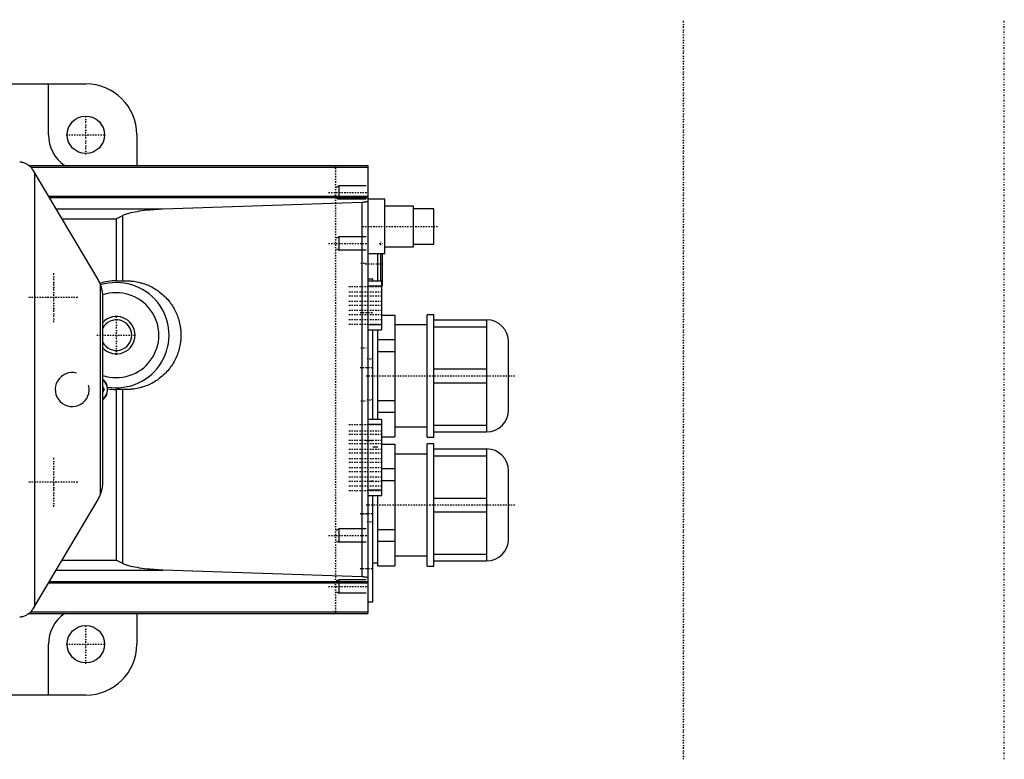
# Model space of a CAD drawing. Extents: x -545 to 345, y -109 to 109.
# Tile 6 of 6: x 56 to 345, y -109 to 109. Entities that reach past the tile are written whole.
import ezdxf

# ---------------------------------------------------------------- set-up
doc = ezdxf.new("R2010")
doc.units = 0
doc.linetypes.add('CENTER', pattern=[1.5, 0.45, -0.5, 0.05, -0.5])
for name, color, linetype in [('AM_0', 7, 'CONTINUOUS'), ('AM_10', 7, 'CONTINUOUS'), ('AM_7', 7, 'CENTER')]:
    doc.layers.add(name, color=color, linetype=linetype)

msp = doc.modelspace()

# ---------------------------------------------------------------- linework, layer by layer
at = {"layer": 'AM_0', "color": 7, "linetype": 'CONTINUOUS'}
for p, q in [((37.34, 90), (75, 90)), ((64, 75), (64, 90)), ((90, 75), (90, 66)), ((58.16, 66), (158, 66)), ((58.77, 65.46), (158, 65.46)), ((78.6, 32.36), (59.45, 64.56)), ((158, 66), (158, -66)), ((60.03, -63.59), (60.03, 63.59)), ((63.97, 56.96), (158, 56.96)), ((64.2, 56.57), (158, 56.57)), ((97.69, 53.17), (156.36, 55.18)), ((156.36, -55.18), (156.36, 55.18)), ((163, 56), (158, 56)), ((163, 40), (163, 56)), ((66.22, 53.17), (97.69, 53.17)), ((171.5, 54), (163, 54)), ((171.5, 42), (171.5, 54)), ((177.5, 53.25), (171.5, 53.25)), ((177.5, 42.75), (177.5, 53.25)), ((67.98, 50.22), (83.97, 50.22)), ((83.97, 50.22), (85.88, 51.25)), ((83.97, 50.22), (83.97, 32)), ((85.88, 32), (85.88, 51.25)), ((163, 42), (171.5, 42)), ((171.5, 42.75), (177.5, 42.75)), ((158, 40), (163, 40)), ((161, 31.9), (161, 40)), ((161.9, 31.91), (161.9, 40)), ((162.4, 31), (162.4, 40)), ((83.97, 32), (87, 32)), ((159.5, 32.5), (158, 32.5)), ((162.1, 31.91), (158, 31.91)), ((159.5, 31.97), (159.5, 32.5)), ((162.1, 31.91), (162.1, 17.58)), ((79.34, -30.81), (79.34, 30.81)), ((162.1, 30.41), (158, 30.41)), ((80, -27.25), (80, 27.25)), ((162.1, 21.89), (166, 21.89)), ((166, 21.89), (166, -13.89)), ((177.5, 22), (175.5, 22)), ((175.5, -14), (175.5, 22)), ((177.5, -14), (177.5, 22)), ((177.5, 20.5), (193, 20.5)), ((193, 20.5), (193, -12.5)), ((162.1, 19.08), (158, 19.08)), ((158, 17.58), (162.1, 17.58)), ((159.5, -8.81), (159.5, 17.61)), ((161, -8.83), (161, 17.59)), ((175.5, 19), (166, 19)), ((177.5, 18.46), (193, 18.46)), ((161, 14.69), (166, 14.69)), ((199.5, -6), (199.5, 14)), ((161, 11.2), (166, 11.2)), ((177.5, 6.04), (193, 6.04)), ((80, 0.82), (80.37, 0)), ((80.37, 0), (80, -0.82)), ((80.37, 0), (80, 0)), ((83.97, 0), (83.97, -50.22)), ((87, 0), (83.97, 0)), ((85.88, -51.25), (85.88, 0)), ((177.5, 1.96), (193, 1.96)), ((161, -3.2), (166, -3.2)), ((161, -6.69), (166, -6.69)), ((162.1, -8.81), (158, -8.81)), ((162.1, -10.31), (158, -10.31)), ((162.1, -8.81), (162.1, -31.19)), ((166, -11), (175.5, -11)), ((177.5, -10.46), (193, -10.46)), ((162.1, -13.89), (166, -13.89)), ((175.5, -14), (177.5, -14)), ((177.5, -12.5), (193, -12.5)), ((161, -17), (159.5, -17)), ((162.1, -16.11), (166, -16.11)), ((166, -16.11), (166, -51.89)), ((177.5, -16), (175.5, -16)), ((175.5, -52), (175.5, -16)), ((177.5, -52), (177.5, -16)), ((175.5, -19), (166, -19)), ((177.5, -17.5), (193, -17.5)), ((177.5, -19.54), (193, -19.54)), ((193, -17.5), (193, -50.5)), ((162.1, -23.31), (166, -23.31)), ((199.5, -44), (199.5, -24)), ((162.1, -26.8), (166, -26.8)), ((162.1, -29.69), (158, -29.69)), ((158, -31.19), (162.1, -31.19)), ((159.5, -62.5), (159.5, -31.21)), ((161, -51.89), (161, -31.18)), ((59.45, -64.56), (78.6, -32.36)), ((177.5, -31.96), (193, -31.96)), ((177.5, -36.04), (193, -36.04)), ((161, -41.2), (166, -41.2)), ((161, -44.69), (166, -44.69)), ((166, -49), (175.5, -49)), ((177.5, -48.46), (193, -48.46)), ((67.98, -50.22), (83.97, -50.22)), ((85.88, -51.25), (83.97, -50.22)), ((159.5, -51), (161, -51)), ((161, -51.89), (166, -51.89)), ((175.5, -52), (177.5, -52)), ((177.5, -50.5), (193, -50.5)), ((66.22, -53.17), (97.69, -53.17)), ((156.36, -55.18), (97.69, -53.17)), ((63.97, -56.96), (158, -56.96)), ((64.2, -56.57), (158, -56.57)), ((158, -62.5), (159.5, -62.5)), ((58.16, -66), (158, -66)), ((58.77, -65.46), (158, -65.46)), ((90, -66), (90, -75)), ((64, -90), (64, -75)), ((75, -90), (37.34, -90))]:
    msp.add_line(p, q, dxfattribs=at)
for points in [[(80, -3.07), (80.44, -2.68), (80.82, -2.2), (81.11, -1.63), (81.31, -1), (81.42, -0.34), (81.42, 0.34), (81.31, 1), (81.11, 1.63), (80.82, 2.2), (80.44, 2.68), (80, 3.07)], [(80, -2.78), (80.42, -2.45), (80.77, -2.01), (81.05, -1.5), (81.25, -0.93), (81.35, -0.31), (81.35, 0.31), (81.25, 0.93), (81.05, 1.5), (80.77, 2.01), (80.42, 2.45), (80, 2.78)]]:
    msp.add_lwpolyline(points, dxfattribs=at)
for points in [[(59.45, 64.56, 0), (59.38, 64.67, 0), (59.23, 64.9, 0), (59.06, 65.13, 0), (58.97, 65.23, 0), (58.88, 65.34, 0), (58.69, 65.54, 0), (58.49, 65.73, 0), (58.28, 65.9, 0), (58.07, 66.06, 0), (57.86, 66.2, 0), (57.76, 66.27, 0), (57.65, 66.33, 0), (57.42, 66.46, 0), (57.19, 66.57, 0), (56.95, 66.67, 0), (56.7, 66.75, 0), (56.45, 66.83, 0), (56.32, 66.86, 0), (56.19, 66.89, 0), (55.93, 66.94, 0), (55.66, 66.97, 0), (55.53, 66.99, 0)], [(156.36, 55.18, 0), (156.37, 55.18, 0), (156.39, 55.18, 0), (156.42, 55.19, 0), (156.43, 55.19, 0), (156.44, 55.19, 0), (156.46, 55.19, 0), (156.48, 55.19, 0), (156.51, 55.19, 0), (156.53, 55.19, 0), (156.55, 55.19, 0), (156.56, 55.19, 0), (156.57, 55.19, 0), (156.6, 55.19, 0), (156.62, 55.19, 0), (156.64, 55.2, 0), (156.66, 55.2, 0), (156.68, 55.2, 0), (156.69, 55.2, 0), (156.71, 55.2, 0), (156.73, 55.2, 0), (156.75, 55.2, 0), (156.76, 55.2, 0), (156.77, 55.2, 0), (156.79, 55.21, 0), (156.81, 55.21, 0), (156.82, 55.21, 0), (156.83, 55.21, 0), (156.86, 55.21, 0), (156.88, 55.21, 0), (156.9, 55.21, 0), (156.92, 55.22, 0), (156.94, 55.22, 0), (156.95, 55.22, 0), (156.96, 55.22, 0), (156.98, 55.22, 0), (157, 55.22, 0), (157.07, 55.23, 0), (157.18, 55.24, 0), (157.29, 55.26, 0), (157.4, 55.28, 0), (157.45, 55.28, 0), (157.5, 55.29, 0), (157.59, 55.31, 0), (157.67, 55.33, 0), (157.74, 55.35, 0), (157.81, 55.37, 0), (157.87, 55.4, 0), (157.89, 55.41, 0), (157.92, 55.42, 0), (157.96, 55.44, 0), (157.99, 55.47, 0), (158, 55.48, 0)], [(85.88, 51.25, 0), (86.04, 51.33, 0), (86.4, 51.49, 0), (86.8, 51.65, 0), (87.02, 51.72, 0), (87.25, 51.8, 0), (87.74, 51.94, 0), (88.28, 52.08, 0), (88.86, 52.22, 0), (89.47, 52.34, 0), (90.12, 52.46, 0), (90.46, 52.52, 0), (90.81, 52.57, 0), (91.53, 52.68, 0), (92.28, 52.77, 0), (93.05, 52.86, 0), (93.86, 52.94, 0), (94.68, 53.01, 0), (95.1, 53.04, 0), (95.52, 53.07, 0), (96.38, 53.12, 0), (97.25, 53.16, 0), (97.69, 53.17, 0)], [(79.34, 30.81, 0), (79.24, 31.08, 0), (79, 31.6, 0), (78.74, 32.11, 0), (78.6, 32.36, 0)], [(87, 32, 0), (87.23, 32, 0), (87.7, 31.98, 0), (88.16, 31.96, 0), (88.39, 31.94, 0), (88.63, 31.92, 0), (89.09, 31.86, 0), (89.55, 31.8, 0), (90.01, 31.71, 0), (90.46, 31.62, 0), (90.92, 31.51, 0), (91.14, 31.45, 0), (91.37, 31.39, 0), (91.81, 31.26, 0), (92.25, 31.11, 0), (92.69, 30.95, 0), (93.12, 30.78, 0), (93.55, 30.6, 0), (93.76, 30.5, 0), (93.97, 30.4, 0), (94.39, 30.19, 0), (94.8, 29.97, 0), (95, 29.86, 0), (95.2, 29.74, 0), (95.6, 29.49, 0), (95.99, 29.24, 0), (96.18, 29.11, 0), (96.37, 28.97, 0), (96.74, 28.69, 0), (97.11, 28.4, 0), (97.46, 28.11, 0), (97.81, 27.8, 0), (98.15, 27.48, 0), (98.31, 27.31, 0), (98.48, 27.15, 0), (98.8, 26.81, 0), (99.11, 26.46, 0), (99.4, 26.11, 0), (99.69, 25.74, 0), (99.97, 25.37, 0), (100.11, 25.18, 0), (100.24, 24.99, 0), (100.49, 24.6, 0), (100.74, 24.2, 0), (100.97, 23.8, 0), (101.19, 23.39, 0), (101.4, 22.97, 0), (101.5, 22.76, 0), (101.6, 22.55, 0), (101.78, 22.12, 0), (101.95, 21.69, 0), (102.11, 21.25, 0), (102.26, 20.81, 0), (102.39, 20.37, 0), (102.45, 20.14, 0), (102.51, 19.92, 0), (102.62, 19.46, 0), (102.71, 19.01, 0), (102.8, 18.55, 0), (102.86, 18.09, 0), (102.92, 17.63, 0), (102.94, 17.39, 0), (102.96, 17.16, 0), (102.98, 16.7, 0), (103, 16.23, 0), (103, 16, 0), (103, 15.77, 0), (102.98, 15.3, 0), (102.96, 14.84, 0), (102.94, 14.61, 0), (102.92, 14.37, 0), (102.86, 13.91, 0), (102.8, 13.45, 0), (102.71, 12.99, 0), (102.62, 12.54, 0), (102.51, 12.08, 0), (102.45, 11.86, 0), (102.39, 11.63, 0), (102.26, 11.19, 0), (102.11, 10.75, 0), (101.95, 10.31, 0), (101.78, 9.88, 0), (101.6, 9.45, 0), (101.5, 9.24, 0), (101.4, 9.03, 0), (101.19, 8.61, 0), (100.97, 8.2, 0), (100.74, 7.8, 0), (100.49, 7.4, 0), (100.24, 7.01, 0), (100.11, 6.82, 0), (99.97, 6.63, 0), (99.69, 6.26, 0), (99.4, 5.89, 0), (99.11, 5.54, 0), (98.8, 5.19, 0), (98.48, 4.85, 0), (98.31, 4.69, 0), (98.15, 4.52, 0), (97.81, 4.2, 0), (97.46, 3.89, 0), (97.11, 3.6, 0), (96.74, 3.31, 0), (96.37, 3.03, 0), (96.18, 2.89, 0), (95.99, 2.76, 0), (95.6, 2.51, 0), (95.2, 2.26, 0), (95, 2.14, 0), (94.8, 2.03, 0), (94.39, 1.81, 0), (93.97, 1.6, 0), (93.76, 1.5, 0), (93.55, 1.4, 0), (93.12, 1.22, 0), (92.69, 1.05, 0), (92.25, 0.89, 0), (91.81, 0.74, 0), (91.37, 0.61, 0), (91.14, 0.55, 0), (90.92, 0.49, 0), (90.46, 0.38, 0), (90.01, 0.29, 0), (89.55, 0.2, 0), (89.09, 0.14, 0), (88.63, 0.08, 0), (88.39, 0.06, 0), (88.16, 0.04, 0), (87.7, 0.02, 0), (87.23, 0, 0), (87, 0, 0)], [(80, 27.25, 0), (80, 27.35, 0), (80, 27.54, 0), (79.99, 27.73, 0), (79.98, 27.83, 0), (79.98, 27.93, 0), (79.96, 28.13, 0), (79.94, 28.33, 0), (79.92, 28.54, 0), (79.89, 28.74, 0), (79.86, 28.95, 0), (79.84, 29.05, 0), (79.82, 29.15, 0), (79.78, 29.35, 0), (79.73, 29.56, 0), (79.68, 29.76, 0), (79.63, 29.96, 0), (79.57, 30.15, 0), (79.54, 30.25, 0), (79.51, 30.34, 0), (79.45, 30.53, 0), (79.38, 30.72, 0), (79.34, 30.81, 0)], [(79.34, -30.81, 0), (79.38, -30.72, 0), (79.45, -30.53, 0), (79.51, -30.34, 0), (79.54, -30.25, 0), (79.57, -30.15, 0), (79.63, -29.96, 0), (79.68, -29.76, 0), (79.73, -29.56, 0), (79.78, -29.35, 0), (79.82, -29.15, 0), (79.84, -29.05, 0), (79.86, -28.95, 0), (79.89, -28.74, 0), (79.92, -28.54, 0), (79.94, -28.33, 0), (79.96, -28.13, 0), (79.98, -27.93, 0), (79.98, -27.83, 0), (79.99, -27.73, 0), (80, -27.54, 0), (80, -27.35, 0), (80, -27.25, 0)], [(78.6, -32.36, 0), (78.74, -32.11, 0), (79, -31.6, 0), (79.24, -31.08, 0), (79.34, -30.81, 0)], [(97.69, -53.17, 0), (97.25, -53.16, 0), (96.38, -53.12, 0), (95.52, -53.07, 0), (95.1, -53.04, 0), (94.68, -53.01, 0), (93.86, -52.94, 0), (93.05, -52.86, 0), (92.28, -52.77, 0), (91.53, -52.68, 0), (90.81, -52.57, 0), (90.46, -52.52, 0), (90.12, -52.46, 0), (89.47, -52.34, 0), (88.86, -52.22, 0), (88.28, -52.08, 0), (87.74, -51.94, 0), (87.25, -51.8, 0), (87.02, -51.72, 0), (86.8, -51.65, 0), (86.4, -51.49, 0), (86.04, -51.33, 0), (85.88, -51.25, 0)], [(158, -55.48, 0), (157.99, -55.47, 0), (157.96, -55.44, 0), (157.92, -55.42, 0), (157.89, -55.41, 0), (157.87, -55.4, 0), (157.81, -55.37, 0), (157.74, -55.35, 0), (157.67, -55.33, 0), (157.59, -55.31, 0), (157.5, -55.29, 0), (157.45, -55.28, 0), (157.4, -55.28, 0), (157.29, -55.26, 0), (157.18, -55.24, 0), (157.07, -55.23, 0), (157, -55.22, 0), (156.98, -55.22, 0), (156.96, -55.22, 0), (156.95, -55.22, 0), (156.94, -55.22, 0), (156.92, -55.22, 0), (156.9, -55.21, 0), (156.88, -55.21, 0), (156.86, -55.21, 0), (156.83, -55.21, 0), (156.82, -55.21, 0), (156.81, -55.21, 0), (156.79, -55.21, 0), (156.77, -55.2, 0), (156.76, -55.2, 0), (156.75, -55.2, 0), (156.73, -55.2, 0), (156.71, -55.2, 0), (156.69, -55.2, 0), (156.68, -55.2, 0), (156.66, -55.2, 0), (156.64, -55.2, 0), (156.62, -55.19, 0), (156.6, -55.19, 0), (156.57, -55.19, 0), (156.56, -55.19, 0), (156.55, -55.19, 0), (156.53, -55.19, 0), (156.51, -55.19, 0), (156.48, -55.19, 0), (156.46, -55.19, 0), (156.44, -55.19, 0), (156.43, -55.19, 0), (156.42, -55.19, 0), (156.39, -55.18, 0), (156.37, -55.18, 0), (156.36, -55.18, 0)], [(55.53, -66.99, 0), (55.66, -66.97, 0), (55.93, -66.94, 0), (56.19, -66.89, 0), (56.32, -66.86, 0), (56.45, -66.83, 0), (56.7, -66.75, 0), (56.95, -66.67, 0), (57.19, -66.57, 0), (57.42, -66.46, 0), (57.65, -66.33, 0), (57.76, -66.27, 0), (57.86, -66.2, 0), (58.07, -66.06, 0), (58.28, -65.9, 0), (58.49, -65.73, 0), (58.69, -65.54, 0), (58.88, -65.34, 0), (58.97, -65.23, 0), (59.06, -65.13, 0), (59.23, -64.9, 0), (59.38, -64.67, 0), (59.45, -64.56, 0)]]:
    msp.add_polyline3d(points, dxfattribs=at)
for centre in [(75, 75), (75, -75)]:
    msp.add_circle(centre, 5.5, dxfattribs=at)
for centre, radius, start, end in [((75, 75), 15, 0, 90), ((75, 75), 11, 180, 234.9032), ((84, 16), 16, 90.1018, 107.5891), ((84, 16), 15.5, 260.2255, 107.4419), ((161.9, 31), 0.5, 293.5782, 0), ((84, 16), 12.5, 251.3371, 108.746), ((84, 16), 5.5, 223.3418, 136.6582), ((84, 16), 4.5, 207.266, 152.734), ((193, 14), 6.5, 0, 90), ((84, 16), 16, 260.7331, 269.8982), ((193, -6), 6.5, 270, 0), ((193, -24), 6.5, 0, 90), ((193, -44), 6.5, 270, 0), ((75, -75), 11, 125.0968, 180), ((75, -75), 15, 270, 0)]:
    msp.add_arc(centre, radius, start, end, dxfattribs=at)
at = {"layer": 'AM_10', "color": 7, "linetype": 'CONTINUOUS'}
for p, q in [((148.84, 59.62), (149.5, 60)), ((157.5, 60), (149.5, 60)), ((149.5, 60), (149.5, 56)), ((148.84, 56.38), (149.5, 56)), ((157.5, 56), (149.5, 56)), ((148.84, 44.62), (149.5, 45)), ((157.5, 45), (149.5, 45)), ((149.5, 45), (149.5, 41)), ((148.84, 41.38), (149.5, 41)), ((157.5, 41), (149.5, 41)), ((148.84, -41.38), (149.5, -41)), ((157.5, -41), (149.5, -41)), ((149.5, -41), (149.5, -45)), ((148.84, -44.62), (149.5, -45)), ((157.5, -45), (149.5, -45)), ((148.84, -56.38), (149.5, -56)), ((157.5, -56), (149.5, -56)), ((149.5, -56), (149.5, -60)), ((148.84, -59.62), (149.5, -60)), ((157.5, -60), (149.5, -60))]:
    msp.add_line(p, q, dxfattribs=at)
msp.add_arc((71, 0), 5, 75, 15, dxfattribs=at)
at = {"layer": 'AM_7', "color": 4, "linetype": 'CENTER'}
for p, q in [((251, -108.9), (251, 108.9)), ((345.44, -108.9), (345.44, 108.9)), ((75, 69.22), (75, 80.78)), ((69.22, 75), (80.78, 75)), ((148.5, 66), (148.5, -66)), ((146.44, 58), (158.03, 58)), ((156.5, 48), (178.5, 48)), ((161.9, 42.48), (161.9, 43.52)), ((146.44, 43), (158.03, 43)), ((161.38, 43), (162.43, 43)), ((155.93, 37.25), (157.57, 37.25)), ((157.25, 37), (162.65, 37)), ((65.6, 19.82), (65.6, 34.52)), ((65.59, 22.97), (65.59, 31.37)), ((152.44, 30.35), (162.56, 30.35)), ((58.25, 27.17), (72.95, 27.17)), ((61.39, 27.17), (69.79, 27.17)), ((152.44, 28.74), (162.56, 28.74)), ((152.44, 27.58), (162.56, 27.58)), ((152.44, 26.04), (162.56, 26.04)), ((152.44, 24.81), (162.56, 24.81)), ((152.44, 23.34), (162.56, 23.34)), ((84, 10.22), (84, 21.77)), ((152.44, 22.04), (162.56, 22.04)), ((152.44, 20.64), (162.56, 20.64)), ((155.82, 22.67), (159.68, 22.67)), ((152.44, 19.27), (162.56, 19.27)), ((78.23, 16), (89.78, 16)), ((155.93, 12.25), (157.57, 12.25)), ((159.58, 9), (157.83, 9)), ((155.82, 6.5), (159.68, 6.5)), ((157.5, 4), (201.5, 4)), ((155.93, -3.35), (157.57, -3.35)), ((159.58, -3), (157.83, -3)), ((152.44, -10.35), (162.56, -10.35)), ((152.44, -12.21), (162.56, -12.21)), ((152.44, -13.11), (162.56, -13.11)), ((152.44, -14.91), (162.56, -14.91)), ((152.44, -15.88), (162.56, -15.88)), ((157.4, -15), (159.6, -15)), ((65.6, -34.52), (65.6, -19.82)), ((152.44, -17.61), (162.56, -17.61)), ((152.44, -18.65), (162.56, -18.65)), ((65.59, -31.37), (65.59, -22.97)), ((152.44, -20.31), (162.56, -20.31)), ((152.44, -21.42), (162.56, -21.42)), ((152.44, -23.01), (162.56, -23.01)), ((152.44, -24.19), (162.56, -24.19)), ((152.44, -25.71), (162.56, -25.71)), ((58.25, -27.17), (72.95, -27.17)), ((152.44, -26.96), (162.56, -26.96)), ((152.44, -28.41), (162.56, -28.41)), ((159.58, -27), (157.83, -27)), ((152.44, -29.73), (162.56, -29.73)), ((157.5, -34), (201.5, -34)), ((155.82, -36.5), (159.68, -36.5)), ((155.93, -36.65), (157.57, -36.65)), ((159.58, -39), (157.83, -39)), ((146.44, -43), (158.03, -43)), ((155.82, -52.67), (159.68, -52.67)), ((146.44, -58), (158.03, -58)), ((75, -80.78), (75, -69.22)), ((69.22, -75), (80.78, -75))]:
    msp.add_line(p, q, dxfattribs=at)

doc.saveas('drawing.dxf')
